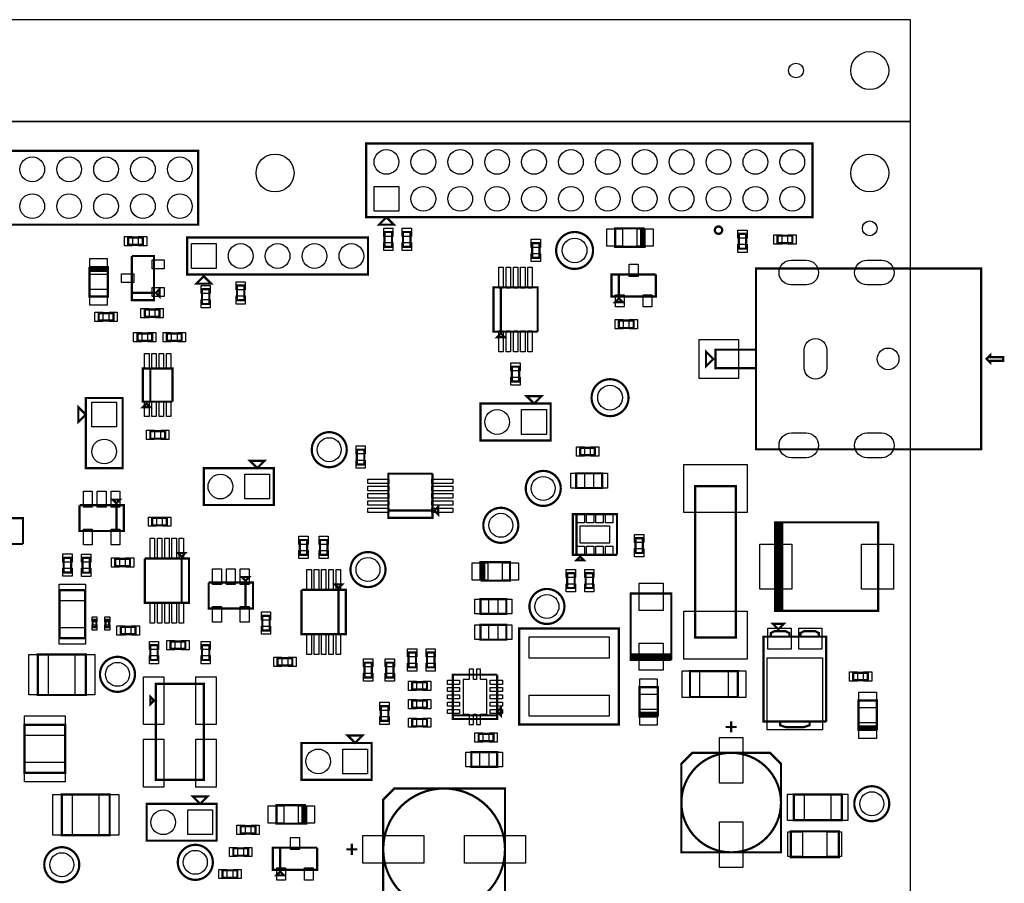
# Model space of a CAD drawing. Extents: x -205 to 7397, y 0 to 5807.
# Tile 10 of 10: x 4586 to 7255, y 3210 to 5551. Entities that reach past the tile are written whole.
import ezdxf

# ---------------------------------------------------------------- set-up
doc = ezdxf.new("R2010")
doc.units = 0
for name, color, linetype in [('BG_OUTLINE', 95, 'CONTINUOUS'), ('PG_ASSEMBLY_TOP', 120, 'CONTINUOUS'), ('PIN_TOP', 140, 'CONTINUOUS')]:
    doc.layers.add(name, color=color, linetype=linetype)

msp = doc.modelspace()

# ---------------------------------------------------------------- linework, layer by layer
at = {"layer": 'BG_OUTLINE'}
msp.add_lwpolyline([(7000, 5275.59), (7000, 5551.18), (0, 5551.18), (0, 5275.59)], close=True, dxfattribs=at)
msp.add_lwpolyline([(7000, 1736.4952), (7000, 5275.59), (0, 5275.59)], dxfattribs=at)
at = {"layer": 'PG_ASSEMBLY_TOP', "const_width": 6}
for points in [[(5524.9989, 5015.5899), (6734.9989, 5015.5899), (6734.9989, 5215.5899), (5524.9989, 5215.5899), (5524.9989, 5015.5899)], [(5070, 4995.59), (5070, 5195.59), (4070, 5195.59), (4070, 4995.59), (5070, 4995.59)], [(5579.9989, 5015.5899), (5559.9989, 4995.5899), (5599.9989, 4995.5899), (5579.9989, 5015.5899)], [(5595, 4935.59), (5595, 4975.59), (5575, 4975.59), (5575, 4935.59), (5595, 4935.59)], [(5625, 4975.59), (5625, 4935.59), (5645, 4935.59), (5645, 4975.59), (5625, 4975.59)], [(6280, 4985.59), (6200, 4985.59), (6200, 4935.59), (6275, 4935.59)], [(6275, 4935.59), (6270, 4935.59), (6270, 4985.59), (6275, 4985.59), (6275, 4935.59), (6280, 4935.59), (6280, 4985.59)], [(6535, 4970.59), (6535, 4930.59), (6555, 4930.59), (6555, 4970.59), (6535, 4970.59)], [(6640, 4945.59), (6680, 4945.59), (6680, 4965.59), (6640, 4965.59), (6640, 4945.59)], [(4880, 4940.59), (4920, 4940.59), (4920, 4960.59), (4880, 4960.59), (4880, 4940.59)], [(5530, 4860.59), (5530, 4960.59), (5040, 4960.59), (5040, 4860.59), (5530, 4860.59)], [(5995, 4905.59), (5995, 4945.59), (5975, 4945.59), (5975, 4905.59), (5995, 4905.59)], [(4890, 4810.59), (4950, 4810.59), (4950, 4910.59), (4890, 4910.59)], [(4890, 4910.59), (4890, 4790.59), (4950, 4790.59), (4950, 4810.59), (4890, 4810.59)], [(4825, 4875.59), (4825, 4870.59), (4775, 4870.59), (4775, 4875.59), (4825, 4875.59), (4825, 4880.59), (4775, 4880.59)], [(4775, 4880.59), (4775, 4800.59), (4825, 4800.59), (4825, 4875.59)], [(5085, 4855.59), (5105, 4835.59), (5065, 4835.59), (5085, 4855.59)], [(6310, 4860.59), (6190, 4860.59), (6190, 4800.59), (6210, 4800.59), (6210, 4860.59)], [(6210, 4860.59), (6210, 4800.59), (6310, 4800.59), (6310, 4860.59)], [(7191.6285, 4386.59), (7191.6285, 4876.59), (6581.6285, 4876.59), (6581.6285, 4656.59), (6471.6285, 4656.59), (6471.6285, 4606.59), (6581.6285, 4606.59), (6581.6285, 4661.59), (6581.6285, 4386.59), (7191.6285, 4386.59)], [(5195, 4790.59), (5195, 4830.59), (5175, 4830.59), (5175, 4790.59), (5195, 4790.59)], [(4955, 4810.59), (4965, 4800.59), (4965, 4820.59), (4955, 4810.59)], [(5100, 4780.59), (5100, 4820.59), (5080, 4820.59), (5080, 4780.59), (5100, 4780.59)], [(5990, 4705.59), (5990, 4825.59), (5870, 4825.59), (5870, 4705.59), (5890, 4705.59), (5890, 4825.59)], [(5890, 4825.59), (5890, 4705.59), (5990, 4705.59)], [(6210, 4795.59), (6200, 4785.59), (6220, 4785.59), (6210, 4795.59)], [(4800, 4735.59), (4840, 4735.59), (4840, 4755.59), (4800, 4755.59), (4800, 4735.59)], [(4965, 4765.59), (4925, 4765.59), (4925, 4745.59), (4965, 4745.59), (4965, 4765.59)], [(6210, 4715.59), (6250, 4715.59), (6250, 4735.59), (6210, 4735.59), (6210, 4715.59)], [(4905, 4680.59), (4945, 4680.59), (4945, 4700.59), (4905, 4700.59), (4905, 4680.59)], [(4985, 4680.59), (5025, 4680.59), (5025, 4700.59), (4985, 4700.59), (4985, 4680.59)], [(5880, 4690.59), (5900, 4690.59), (5890, 4700.59), (5880, 4690.59)], [(6466, 4631.59), (6446, 4611.59), (6446, 4651.59), (6466, 4631.59)], [(7206.6285, 4631.59), (7216.6285, 4621.59), (7216.6285, 4626.59), (7251.6285, 4626.59), (7251.6285, 4636.59), (7216.6285, 4636.59), (7216.6285, 4641.59), (7206.6285, 4631.59)], [(5000, 4515.59), (5000, 4605.59), (4920, 4605.59), (4920, 4515.59), (4940, 4515.59), (4940, 4605.59)], [(4940, 4605.59), (4940, 4515.59), (5000, 4515.59)], [(5920, 4610.59), (5920, 4570.59), (5940, 4570.59), (5940, 4610.59), (5920, 4610.59)], [(4765, 4335.59), (4865, 4335.59), (4865, 4525.59), (4765, 4525.59), (4765, 4335.59)], [(4930, 4510.59), (4920, 4500.59), (4940, 4500.59), (4930, 4510.59)], [(5835, 4510.59), (5835, 4410.59), (6025, 4410.59), (6025, 4510.59), (5835, 4510.59)], [(5980, 4510.59), (5960, 4530.59), (6000, 4530.59), (5980, 4510.59)], [(4765, 4480.59), (4745, 4460.59), (4745, 4500.59), (4765, 4480.59)], [(4940, 4415.59), (4980, 4415.59), (4980, 4435.59), (4940, 4435.59), (4940, 4415.59)], [(5520, 4345.59), (5520, 4385.59), (5500, 4385.59), (5500, 4345.59), (5520, 4345.59)], [(6145, 4390.59), (6105, 4390.59), (6105, 4370.59), (6145, 4370.59), (6145, 4390.59)], [(5230, 4335.59), (5210, 4355.59), (5250, 4355.59), (5230, 4335.59)], [(5085, 4335.59), (5085, 4235.59), (5275, 4235.59), (5275, 4335.59), (5085, 4335.59)], [(5585, 4220.59), (5705, 4220.59), (5705, 4320.59)], [(5705, 4320.59), (5585, 4320.59), (5585, 4200.59), (5705, 4200.59), (5705, 4220.59), (5585, 4220.59)], [(6094.51, 4281.61), (6164.51, 4281.61), (6164.51, 4321.61), (6094.51, 4321.61), (6094.51, 4281.61)], [(6417, 4286.59), (6417, 3876.59), (6527, 3876.59), (6527, 4286.59), (6417, 4286.59)], [(4848.18, 4240.169), (4858.18, 4250.169), (4838.18, 4250.169), (4848.18, 4240.169)], [(4748.18, 4235.169), (4748.18, 4165.169), (4868.18, 4165.169), (4868.18, 4235.169), (4848.18, 4235.169), (4848.18, 4165.169)], [(4848.18, 4165.169), (4848.18, 4235.169), (4748.18, 4235.169)], [(5720, 4210.59), (5720, 4230.59), (5710, 4220.59), (5720, 4210.59)], [(4595.08, 4129.756), (4595.08, 4199.756), (4475.08, 4199.756), (4475.08, 4129.756), (4495.08, 4129.756), (4495.08, 4199.756)], [(4495.08, 4199.756), (4495.08, 4129.756), (4595.08, 4129.756)], [(4985, 4200.59), (4945, 4200.59), (4945, 4180.59), (4985, 4180.59), (4985, 4200.59)], [(6205, 4100.59), (6205, 4210.59), (6085, 4210.59), (6085, 4100.59), (6095, 4100.59), (6095, 4210.59)], [(6095, 4210.59), (6095, 4100.59), (6205, 4100.59)], [(6653, 3948.59), (6653, 4188.59), (6633, 4188.59), (6633, 3948.59), (6648, 3948.59), (6648, 4188.59), (6643, 4188.59), (6643, 3948.59), (6638, 3948.59), (6638, 4188.59), (6633, 4188.59), (6633, 3948.59)], [(6633, 3948.59), (6913, 3948.59), (6913, 4188.59), (6653, 4188.59), (6653, 3948.59)], [(5345, 4140.59), (5345, 4100.59), (5365, 4100.59), (5365, 4140.59), (5345, 4140.59)], [(5420, 4100.59), (5420, 4140.59), (5400, 4140.59), (5400, 4100.59), (5420, 4100.59)], [(6275, 4105.59), (6275, 4145.59), (6255, 4145.59), (6255, 4105.59), (6275, 4105.59)], [(4725.32, 4052.6689), (4725.32, 4092.6689), (4705.32, 4092.6689), (4705.32, 4052.6689), (4725.32, 4052.6689)], [(4776.32, 4052.2913), (4776.32, 4092.2913), (4756.32, 4092.2913), (4756.32, 4052.2913), (4776.32, 4052.2913)], [(4884.8728, 4089.638), (4844.8728, 4089.638), (4844.8728, 4069.638), (4884.8728, 4069.638), (4884.8728, 4089.638)], [(5025, 3970.59), (5025, 4090.59), (4925, 4090.59)], [(4925, 4090.59), (4925, 3970.59), (5045, 3970.59), (5045, 4090.59), (5025, 4090.59), (5025, 3970.59)], [(5035, 4105.59), (5015, 4105.59), (5025, 4095.59), (5035, 4105.59)], [(5840, 4080.59), (5845, 4080.59), (5845, 4030.59), (5840, 4030.59), (5840, 4080.59), (5835, 4080.59), (5835, 4030.59)], [(5835, 4030.59), (5915, 4030.59), (5915, 4080.59), (5840, 4080.59)], [(6105, 4095.59), (6095, 4085.59), (6115, 4085.59), (6105, 4095.59)], [(5198.18, 4030.319), (5208.18, 4040.319), (5188.18, 4040.319), (5198.18, 4030.319)], [(6090, 4010.59), (6090, 4050.59), (6070, 4050.59), (6070, 4010.59), (6090, 4010.59)], [(6120, 4050.59), (6120, 4010.59), (6140, 4010.59), (6140, 4050.59), (6120, 4050.59)], [(4763.68, 3874.731), (4763.68, 4004.731), (4693.68, 4004.731), (4693.68, 3874.731), (4763.68, 3874.731)], [(5098.18, 4025.319), (5098.18, 3955.319), (5218.18, 3955.319), (5218.18, 4025.319), (5198.18, 4025.319), (5198.18, 3955.319)], [(5198.18, 3955.319), (5198.18, 4025.319), (5098.18, 4025.319)], [(5450, 3885.59), (5450, 4005.59), (5350, 4005.59)], [(5350, 4005.59), (5350, 3885.59), (5470, 3885.59), (5470, 4005.59), (5450, 4005.59), (5450, 3885.59)], [(5460, 4020.59), (5440, 4020.59), (5450, 4010.59), (5460, 4020.59)], [(5905, 3980.59), (5835, 3980.59), (5835, 3940.59), (5905, 3940.59), (5905, 3980.59)], [(6242.0865, 3830.59), (6352.0865, 3830.59), (6352.0865, 3995.59), (6242.0865, 3995.59), (6242.0865, 3820.59), (6352.0865, 3820.59), (6352.0865, 3825.59), (6242.0865, 3825.59), (6242.0865, 3835.59), (6242.0865, 3815.59), (6352.0865, 3815.59)], [(4793.68, 3904.4748), (4793.68, 3924.4748), (4783.68, 3924.4748), (4783.68, 3904.4748), (4793.68, 3904.4748)], [(4828.68, 3904.4748), (4828.68, 3924.4748), (4818.68, 3924.4748), (4818.68, 3904.4748), (4828.68, 3904.4748)], [(5263.57, 3895.3972), (5263.57, 3935.3972), (5243.57, 3935.3972), (5243.57, 3895.3972), (5263.57, 3895.3972)], [(4900, 3905.59), (4860, 3905.59), (4860, 3885.59), (4900, 3885.59), (4900, 3905.59)], [(5905, 3910.59), (5835, 3910.59), (5835, 3870.59), (5905, 3870.59), (5905, 3910.59)], [(6210, 3640.59), (6210, 3900.59), (5940, 3900.59), (5940, 3640.59), (6210, 3640.59)], [(6772, 3648.59), (6772, 3878.59), (6752, 3878.59), (6752, 3888.59), (6742, 3893.59), (6712, 3893.59), (6702, 3888.59), (6702, 3878.59), (6672, 3878.59), (6672, 3888.59), (6662, 3893.59), (6632, 3893.59), (6622, 3888.59), (6622, 3878.59), (6752, 3878.59), (6602, 3878.59), (6602, 3648.59), (6727, 3648.59)], [(6642, 3898.59), (6627, 3913.59), (6657, 3913.59), (6642, 3898.59)], [(4940, 3855.59), (4940, 3815.59), (4960, 3815.59), (4960, 3855.59), (4940, 3855.59)], [(5035, 3865.59), (4995, 3865.59), (4995, 3845.59), (5035, 3845.59), (5035, 3865.59)], [(5080, 3855.59), (5080, 3815.59), (5100, 3815.59), (5100, 3855.59), (5080, 3855.59)], [(4765, 3830.59), (4635, 3830.59), (4635, 3720.59), (4765, 3720.59), (4765, 3830.59)], [(5325, 3820.59), (5285, 3820.59), (5285, 3800.59), (5325, 3800.59), (5325, 3820.59)], [(5640, 3835.59), (5640, 3795.59), (5660, 3795.59), (5660, 3835.59), (5640, 3835.59)], [(5710, 3795.59), (5710, 3835.59), (5690, 3835.59), (5690, 3795.59), (5710, 3795.59)], [(6352.0865, 3815.59), (6352.0865, 3830.59), (6242.0865, 3830.59)], [(6352.0865, 3835.59), (6352.0865, 3815.59)], [(6352.0865, 3815.59), (6352.0865, 3835.59)], [(5540.68, 3768.1935), (5540.68, 3808.1935), (5520.68, 3808.1935), (5520.68, 3768.1935), (5540.68, 3768.1935)], [(5579.32, 3808.1935), (5579.32, 3768.1935), (5599.32, 3768.1935), (5599.32, 3808.1935), (5579.32, 3808.1935)], [(5760, 3665.59), (5880, 3665.59), (5880, 3775.59)], [(5880, 3775.59), (5760, 3775.59), (5760, 3655.59), (5880, 3655.59), (5880, 3665.59), (5760, 3665.59)], [(6532.59, 3785), (6402.59, 3785), (6402.59, 3715), (6532.59, 3715), (6532.59, 3785)], [(6885, 3780.59), (6845, 3780.59), (6845, 3760.59), (6885, 3760.59), (6885, 3780.59)], [(4955, 3750.59), (4955, 3490.59), (5085, 3490.59), (5085, 3750.59), (4955, 3750.59)], [(5690, 3755.59), (5650, 3755.59), (5650, 3735.59), (5690, 3735.59), (5690, 3755.59)], [(6315.6765, 3662), (6315.6765, 3742), (6265.6765, 3742), (6265.6765, 3667)], [(4950, 3705.59), (4940, 3715.59), (4940, 3695.59), (4950, 3705.59)], [(5565, 3690.59), (5565, 3650.59), (5585, 3650.59), (5585, 3690.59), (5565, 3690.59)], [(5650, 3685.59), (5690, 3685.59), (5690, 3705.59), (5650, 3705.59), (5650, 3685.59)], [(5880, 3675.59), (5890, 3665.59), (5890, 3685.59), (5880, 3675.59)], [(6909.2913, 3625.59), (6909.2913, 3705.59), (6859.2913, 3705.59), (6859.2913, 3630.59)], [(5690, 3655.59), (5650, 3655.59), (5650, 3635.59), (5690, 3635.59), (5690, 3655.59)], [(6265.6765, 3667), (6265.6765, 3672), (6315.6765, 3672), (6315.6765, 3667), (6265.6765, 3667), (6265.6765, 3662), (6315.6765, 3662)], [(4599, 3639.59), (4599, 3509.59), (4709, 3509.59), (4709, 3639.59), (4599, 3639.59)], [(6529.41, 3634), (6499.41, 3634)], [(6514.41, 3619), (6514.41, 3649)], [(6727, 3648.59), (6647, 3648.59), (6647, 3638.59), (6662, 3633.59), (6712, 3633.59), (6727, 3638.59), (6727, 3648.59), (6772, 3648.59)], [(6859.2913, 3630.59), (6859.2913, 3635.59), (6909.2913, 3635.59), (6909.2913, 3630.59), (6859.2913, 3630.59), (6859.2913, 3625.59), (6909.2913, 3625.59)], [(5495, 3590.59), (5475, 3610.59), (5515, 3610.59), (5495, 3590.59)], [(5830, 3595.59), (5870, 3595.59), (5870, 3615.59), (5830, 3615.59), (5830, 3595.59)], [(5350, 3590.59), (5350, 3490.59), (5540, 3490.59), (5540, 3590.59), (5350, 3590.59)], [(5880, 3565.59), (5810, 3565.59), (5810, 3525.59), (5880, 3525.59), (5880, 3565.59)], [(6379.41, 3534), (6379.41, 3294), (6649.41, 3294), (6649.41, 3534), (6619.41, 3564), (6409.41, 3564), (6379.41, 3534)], [(5601.295, 3137.18), (5901.295, 3137.18), (5901.295, 3467.18), (5601.295, 3467.18), (5571.295, 3437.18), (5571.295, 3167.18), (5601.295, 3137.18)], [(4830, 3450.59), (4700, 3450.59), (4700, 3340.59), (4830, 3340.59), (4830, 3450.59)], [(5075, 3425.59), (5055, 3445.59), (5095, 3445.59), (5075, 3425.59)], [(6814, 3451), (6684, 3451), (6684, 3381), (6814, 3381), (6814, 3451)], [(4930, 3425.59), (4930, 3325.59), (5120, 3325.59), (5120, 3425.59), (4930, 3425.59)], [(5362.1858, 3421.8052), (5282.1858, 3421.8052), (5282.1858, 3371.8052), (5357.1858, 3371.8052)], [(5357.1858, 3371.8052), (5352.1858, 3371.8052), (5352.1858, 3421.8052), (5357.1858, 3421.8052), (5357.1858, 3371.8052), (5362.1858, 3371.8052), (5362.1858, 3421.8052)], [(5225, 3365), (5185, 3365), (5185, 3345), (5225, 3345), (5225, 3365)], [(6806, 3351), (6676, 3351), (6676, 3281), (6806, 3281), (6806, 3351)], [(5392.1858, 3306.8052), (5272.1858, 3306.8052), (5272.1858, 3246.8052), (5292.1858, 3246.8052), (5292.1858, 3306.8052)], [(5292.1858, 3306.8052), (5292.1858, 3246.8052), (5392.1858, 3246.8052), (5392.1858, 3306.8052)], [(5486.295, 3317.18), (5486.295, 3287.18)], [(5165, 3285), (5205, 3285), (5205, 3305), (5165, 3305), (5165, 3285)], [(5501.295, 3302.18), (5471.295, 3302.18)], [(5135.8681, 3225.2558), (5175.8681, 3225.2558), (5175.8681, 3245.2558), (5135.8681, 3245.2558), (5135.8681, 3225.2558)], [(5292.1858, 3241.8052), (5282.1858, 3231.8052), (5302.1858, 3231.8052), (5292.1858, 3241.8052)]]:
    msp.add_lwpolyline(points, dxfattribs=at)
for points in [[(6490, 4980.59, 1), (6470, 4980.59, 1), (6490, 4980.59)], [(6140, 4925.59, 1), (6040, 4925.59, 1), (6140, 4925.59)], [(6236, 4526.59, 1), (6136, 4526.59, 1), (6236, 4526.59)], [(5472.4342, 4385.59, 1), (5377.5658, 4385.59, 1), (5472.4342, 4385.59)], [(6052.4342, 4280.59, 1), (5957.5658, 4280.59, 1), (6052.4342, 4280.59)], [(5937.4342, 4180.59, 1), (5842.5658, 4180.59, 1), (5937.4342, 4180.59)], [(5577.4342, 4060.59, 1), (5482.5658, 4060.59, 1), (5577.4342, 4060.59)], [(6062.4342, 3960.59, 1), (5967.5658, 3960.59, 1), (6062.4342, 3960.59)], [(4898.4342, 3776.59, 1), (4803.5658, 3776.59, 1), (4898.4342, 3776.59)], [(6649.41, 3429, 1), (6379.41, 3429, 1), (6649.41, 3429)], [(5901.295, 3302.18, 1), (5571.295, 3302.18, 1), (5901.295, 3302.18)], [(6942.8684, 3425.8332, 1), (6848, 3425.8332, 1), (6942.8684, 3425.8332)], [(4747.4342, 3260.59, 1), (4652.5658, 3260.59, 1), (4747.4342, 3260.59)], [(5109.4342, 3267, 1), (5014.5658, 3267, 1), (5109.4342, 3267)]]:
    msp.add_lwpolyline(points, format="xyb", dxfattribs=at)
at = {"layer": 'PIN_TOP'}
for points in [[(5546.5, 5032.09), (5546.5, 5099.09), (5613.5, 5099.09), (5613.5, 5032.09)], [(5597.5, 4963.8813), (5572.5, 4963.8813), (5572.5, 4985.8813), (5597.5, 4985.8813)], [(5622.5, 4985.8813), (5647.5, 4985.8813), (5647.5, 4963.8813), (5622.5, 4963.8813)], [(6177.1615, 4984.09), (6220.1615, 4984.09), (6220.1615, 4937.09), (6177.1615, 4937.09)], [(6259.8385, 4984.09), (6302.8385, 4984.09), (6302.8385, 4937.09), (6259.8385, 4937.09)], [(6532.5, 4980.8813), (6557.5, 4980.8813), (6557.5, 4958.8813), (6532.5, 4958.8813)], [(6629.7087, 4943.09), (6629.7087, 4968.09), (6651.7087, 4968.09), (6651.7087, 4943.09)], [(6668.2913, 4943.09), (6668.2913, 4968.09), (6690.2913, 4968.09), (6690.2913, 4943.09)], [(4869.7087, 4938.09), (4869.7087, 4963.09), (4891.7087, 4963.09), (4891.7087, 4938.09)], [(4908.2913, 4938.09), (4908.2913, 4963.09), (4930.2913, 4963.09), (4930.2913, 4938.09)], [(5118.5, 4944.09), (5118.5, 4877.09), (5051.5, 4877.09), (5051.5, 4944.09)], [(5597.5, 4925.2987), (5572.5, 4925.2987), (5572.5, 4947.2987), (5597.5, 4947.2987)], [(5622.5, 4947.2987), (5647.5, 4947.2987), (5647.5, 4925.2987), (5622.5, 4925.2987)], [(5997.5, 4933.8813), (5972.5, 4933.8813), (5972.5, 4955.8813), (5997.5, 4955.8813)], [(6532.5, 4942.2987), (6557.5, 4942.2987), (6557.5, 4920.2987), (6532.5, 4920.2987)], [(5997.5, 4895.2987), (5972.5, 4895.2987), (5972.5, 4917.2987), (5997.5, 4917.2987)], [(4776.5, 4860.4285), (4776.5, 4903.4285), (4823.5, 4903.4285), (4823.5, 4860.4285)], [(4977.8385, 4899.9915), (4977.8385, 4875.9915), (4944.8385, 4875.9915), (4944.8385, 4899.9915)], [(6262, 4855.4285), (6238, 4855.4285), (6238, 4888.4285), (6262, 4888.4285)], [(4895.1615, 4862.59), (4895.1615, 4838.59), (4862.1615, 4838.59), (4862.1615, 4862.59)], [(5896.63, 4823.704), (5884.63, 4823.704), (5884.63, 4880.704), (5896.63, 4880.704)], [(5916.315, 4823.704), (5904.315, 4823.704), (5904.315, 4880.704), (5916.315, 4880.704)], [(5936, 4823.704), (5924, 4823.704), (5924, 4880.704), (5936, 4880.704)], [(5955.685, 4823.704), (5943.685, 4823.704), (5943.685, 4880.704), (5955.685, 4880.704)], [(5975.37, 4823.704), (5963.37, 4823.704), (5963.37, 4880.704), (5975.37, 4880.704)], [(5102.5, 4808.8813), (5077.5, 4808.8813), (5077.5, 4830.8813), (5102.5, 4830.8813)], [(5197.5, 4818.8813), (5172.5, 4818.8813), (5172.5, 4840.8813), (5197.5, 4840.8813)], [(4776.5, 4777.7515), (4776.5, 4820.7515), (4823.5, 4820.7515), (4823.5, 4777.7515)], [(4977.8385, 4825.1885), (4977.8385, 4801.1885), (4944.8385, 4801.1885), (4944.8385, 4825.1885)], [(6224.5985, 4772.7515), (6200.5985, 4772.7515), (6200.5985, 4805.7515), (6224.5985, 4805.7515)], [(6299.4015, 4772.7515), (6275.4015, 4772.7515), (6275.4015, 4805.7515), (6299.4015, 4805.7515)], [(5102.5, 4770.2987), (5077.5, 4770.2987), (5077.5, 4792.2987), (5102.5, 4792.2987)], [(5197.5, 4780.2987), (5172.5, 4780.2987), (5172.5, 4802.2987), (5197.5, 4802.2987)], [(4789.7087, 4733.09), (4789.7087, 4758.09), (4811.7087, 4758.09), (4811.7087, 4733.09)], [(4828.2913, 4733.09), (4828.2913, 4758.09), (4850.2913, 4758.09), (4850.2913, 4733.09)], [(4936.7087, 4768.09), (4936.7087, 4743.09), (4914.7087, 4743.09), (4914.7087, 4768.09)], [(4975.2913, 4768.09), (4975.2913, 4743.09), (4953.2913, 4743.09), (4953.2913, 4768.09)], [(6199.7087, 4713.09), (6199.7087, 4738.09), (6221.7087, 4738.09), (6221.7087, 4713.09)], [(6238.2913, 4713.09), (6238.2913, 4738.09), (6260.2913, 4738.09), (6260.2913, 4713.09)], [(4894.7087, 4678.09), (4894.7087, 4703.09), (4916.7087, 4703.09), (4916.7087, 4678.09)], [(4933.2913, 4678.09), (4933.2913, 4703.09), (4955.2913, 4703.09), (4955.2913, 4678.09)], [(4974.7087, 4678.09), (4974.7087, 4703.09), (4996.7087, 4703.09), (4996.7087, 4678.09)], [(5013.2913, 4678.09), (5013.2913, 4703.09), (5035.2913, 4703.09), (5035.2913, 4678.09)], [(5896.63, 4650.476), (5884.63, 4650.476), (5884.63, 4707.476), (5896.63, 4707.476)], [(5916.315, 4650.476), (5904.315, 4650.476), (5904.315, 4707.476), (5916.315, 4707.476)], [(5936, 4650.476), (5924, 4650.476), (5924, 4707.476), (5936, 4707.476)], [(5955.685, 4650.476), (5943.685, 4650.476), (5943.685, 4707.476), (5955.685, 4707.476)], [(5975.37, 4650.476), (5963.37, 4650.476), (5963.37, 4707.476), (5975.37, 4707.476)], [(6534, 4578.59), (6428, 4578.59), (6428, 4684.59), (6534, 4684.59)], [(4936.4725, 4605.0505), (4924.4725, 4605.0505), (4924.4725, 4646.0505), (4936.4725, 4646.0505)], [(4956.1575, 4605.0505), (4944.1575, 4605.0505), (4944.1575, 4646.0505), (4956.1575, 4646.0505)], [(4975.8425, 4605.0505), (4963.8425, 4605.0505), (4963.8425, 4646.0505), (4975.8425, 4646.0505)], [(4995.5275, 4605.0505), (4983.5275, 4605.0505), (4983.5275, 4646.0505), (4995.5275, 4646.0505)], [(5917.5, 4620.8813), (5942.5, 4620.8813), (5942.5, 4598.8813), (5917.5, 4598.8813)], [(5917.5, 4582.2987), (5942.5, 4582.2987), (5942.5, 4560.2987), (5917.5, 4560.2987)], [(4848.5, 4447.09), (4781.5, 4447.09), (4781.5, 4514.09), (4848.5, 4514.09)], [(4936.4725, 4475.1295), (4924.4725, 4475.1295), (4924.4725, 4516.1295), (4936.4725, 4516.1295)], [(4956.1575, 4475.1295), (4944.1575, 4475.1295), (4944.1575, 4516.1295), (4956.1575, 4516.1295)], [(4975.8425, 4475.1295), (4963.8425, 4475.1295), (4963.8425, 4516.1295), (4975.8425, 4516.1295)], [(4995.5275, 4475.1295), (4983.5275, 4475.1295), (4983.5275, 4516.1295), (4995.5275, 4516.1295)], [(5946.5, 4427.09), (5946.5, 4494.09), (6013.5, 4494.09), (6013.5, 4427.09)], [(4929.7087, 4413.09), (4929.7087, 4438.09), (4951.7087, 4438.09), (4951.7087, 4413.09)], [(4968.2913, 4413.09), (4968.2913, 4438.09), (4990.2913, 4438.09), (4990.2913, 4413.09)], [(5522.5, 4373.8813), (5497.5, 4373.8813), (5497.5, 4395.8813), (5522.5, 4395.8813)], [(6116.7087, 4393.09), (6116.7087, 4368.09), (6094.7087, 4368.09), (6094.7087, 4393.09)], [(6155.2913, 4393.09), (6155.2913, 4368.09), (6133.2913, 4368.09), (6133.2913, 4393.09)], [(5522.5, 4335.2987), (5497.5, 4335.2987), (5497.5, 4357.2987), (5522.5, 4357.2987)], [(6386, 4345.2116), (6558, 4345.2116), (6558, 4215.2116), (6386, 4215.2116)], [(5196.5, 4252.09), (5196.5, 4319.09), (5263.5, 4319.09), (5263.5, 4252.09)], [(5586.886, 4305.96), (5586.886, 4293.96), (5529.886, 4293.96), (5529.886, 4305.96)], [(5760.114, 4305.96), (5760.114, 4293.96), (5703.114, 4293.96), (5703.114, 4305.96)], [(6079.514, 4281.61), (6079.514, 4321.61), (6116.514, 4321.61), (6116.514, 4281.61)], [(6142.506, 4281.61), (6142.506, 4321.61), (6179.506, 4321.61), (6179.506, 4281.61)], [(4758.7785, 4272.85), (4782.7785, 4272.85), (4782.7785, 4229.85), (4758.7785, 4229.85)], [(4796.18, 4272.85), (4820.18, 4272.85), (4820.18, 4229.85), (4796.18, 4229.85)], [(4833.5815, 4272.85), (4857.5815, 4272.85), (4857.5815, 4229.85), (4833.5815, 4229.85)], [(5586.886, 4286.275), (5586.886, 4274.275), (5529.886, 4274.275), (5529.886, 4286.275)], [(5760.114, 4286.275), (5760.114, 4274.275), (5703.114, 4274.275), (5703.114, 4286.275)], [(5586.886, 4266.59), (5586.886, 4254.59), (5529.886, 4254.59), (5529.886, 4266.59)], [(5586.886, 4246.905), (5586.886, 4234.905), (5529.886, 4234.905), (5529.886, 4246.905)], [(5760.114, 4266.59), (5760.114, 4254.59), (5703.114, 4254.59), (5703.114, 4266.59)], [(5760.114, 4246.905), (5760.114, 4234.905), (5703.114, 4234.905), (5703.114, 4246.905)], [(5586.886, 4227.22), (5586.886, 4215.22), (5529.886, 4215.22), (5529.886, 4227.22)], [(5760.114, 4227.22), (5760.114, 4215.22), (5703.114, 4215.22), (5703.114, 4227.22)], [(4956.7087, 4203.09), (4956.7087, 4178.09), (4934.7087, 4178.09), (4934.7087, 4203.09)], [(4995.2913, 4203.09), (4995.2913, 4178.09), (4973.2913, 4178.09), (4973.2913, 4203.09)], [(6116.6143, 4186.897), (6096.6143, 4186.897), (6096.6143, 4210.897), (6116.6143, 4210.897)], [(6142.2048, 4186.897), (6122.2048, 4186.897), (6122.2048, 4210.897), (6142.2048, 4210.897)], [(6167.7953, 4186.897), (6147.7953, 4186.897), (6147.7953, 4210.897), (6167.7953, 4210.897)], [(6193.3858, 4186.897), (6173.3858, 4186.897), (6173.3858, 4210.897), (6193.3858, 4210.897)], [(4758.7785, 4170.488), (4782.7785, 4170.488), (4782.7785, 4127.488), (4758.7785, 4127.488)], [(4833.5815, 4170.488), (4857.5815, 4170.488), (4857.5815, 4127.488), (4833.5815, 4127.488)], [(6184.5, 4132.09), (6105.5, 4132.09), (6105.5, 4179.09), (6184.5, 4179.09)], [(4939.63, 4145.704), (4951.63, 4145.704), (4951.63, 4088.704), (4939.63, 4088.704)], [(4959.315, 4145.704), (4971.315, 4145.704), (4971.315, 4088.704), (4959.315, 4088.704)], [(4979, 4145.704), (4991, 4145.704), (4991, 4088.704), (4979, 4088.704)], [(4998.685, 4145.704), (5010.685, 4145.704), (5010.685, 4088.704), (4998.685, 4088.704)], [(5018.37, 4145.704), (5030.37, 4145.704), (5030.37, 4088.704), (5018.37, 4088.704)], [(5342.5, 4150.8813), (5367.5, 4150.8813), (5367.5, 4128.8813), (5342.5, 4128.8813)], [(5422.5, 4128.8813), (5397.5, 4128.8813), (5397.5, 4150.8813), (5422.5, 4150.8813)], [(6277.5, 4133.8813), (6252.5, 4133.8813), (6252.5, 4155.8813), (6277.5, 4155.8813)], [(5342.5, 4112.2987), (5367.5, 4112.2987), (5367.5, 4090.2987), (5342.5, 4090.2987)], [(5422.5, 4090.2987), (5397.5, 4090.2987), (5397.5, 4112.2987), (5422.5, 4112.2987)], [(6116.6142, 4100.283), (6096.6142, 4100.283), (6096.6142, 4124.283), (6116.6142, 4124.283)], [(6142.2047, 4100.283), (6122.2047, 4100.283), (6122.2047, 4124.283), (6142.2047, 4124.283)], [(6167.7952, 4100.283), (6147.7952, 4100.283), (6147.7952, 4124.283), (6167.7952, 4124.283)], [(6193.3857, 4100.283), (6173.3857, 4100.283), (6173.3857, 4124.283), (6193.3857, 4124.283)], [(6277.5, 4095.2987), (6252.5, 4095.2987), (6252.5, 4117.2987), (6277.5, 4117.2987)], [(6591.705, 4007.59), (6591.705, 4129.59), (6678.705, 4129.59), (6678.705, 4007.59)], [(6867.295, 4007.59), (6867.295, 4129.59), (6954.295, 4129.59), (6954.295, 4007.59)], [(4727.82, 4080.9602), (4702.82, 4080.9602), (4702.82, 4102.9602), (4727.82, 4102.9602)], [(4778.82, 4080.5826), (4753.82, 4080.5826), (4753.82, 4102.5826), (4778.82, 4102.5826)], [(4856.5815, 4092.138), (4856.5815, 4067.138), (4834.5815, 4067.138), (4834.5815, 4092.138)], [(4895.1641, 4092.138), (4895.1641, 4067.138), (4873.1641, 4067.138), (4873.1641, 4092.138)], [(4727.82, 4042.3776), (4702.82, 4042.3776), (4702.82, 4064.3776), (4727.82, 4064.3776)], [(4778.82, 4042), (4753.82, 4042), (4753.82, 4064), (4778.82, 4064)], [(5108.7785, 4063), (5132.7785, 4063), (5132.7785, 4020), (5108.7785, 4020)], [(5146.18, 4063), (5170.18, 4063), (5170.18, 4020), (5146.18, 4020)], [(5183.5815, 4063), (5207.5815, 4063), (5207.5815, 4020), (5183.5815, 4020)], [(5364.63, 4060.704), (5376.63, 4060.704), (5376.63, 4003.704), (5364.63, 4003.704)], [(5384.315, 4060.704), (5396.315, 4060.704), (5396.315, 4003.704), (5384.315, 4003.704)], [(5404, 4060.704), (5416, 4060.704), (5416, 4003.704), (5404, 4003.704)], [(5423.685, 4060.704), (5435.685, 4060.704), (5435.685, 4003.704), (5423.685, 4003.704)], [(5443.37, 4060.704), (5455.37, 4060.704), (5455.37, 4003.704), (5443.37, 4003.704)], [(5855.1615, 4032.09), (5812.1615, 4032.09), (5812.1615, 4079.09), (5855.1615, 4079.09)], [(5937.8385, 4032.09), (5894.8385, 4032.09), (5894.8385, 4079.09), (5937.8385, 4079.09)], [(6092.5, 4038.8813), (6067.5, 4038.8813), (6067.5, 4060.8813), (6092.5, 4060.8813)], [(6117.5, 4060.8813), (6142.5, 4060.8813), (6142.5, 4038.8813), (6117.5, 4038.8813)], [(4764.18, 3976.286), (4693.18, 3976.286), (4693.18, 4021.286), (4764.18, 4021.286)], [(6092.5, 4000.2987), (6067.5, 4000.2987), (6067.5, 4022.2987), (6092.5, 4022.2987)], [(6117.5, 4022.2987), (6142.5, 4022.2987), (6142.5, 4000.2987), (6117.5, 4000.2987)], [(6329.5865, 3949.6922), (6264.5865, 3949.6922), (6264.5865, 4023.6922), (6329.5865, 4023.6922)], [(5857.004, 3980.59), (5857.004, 3940.59), (5820.004, 3940.59), (5820.004, 3980.59)], [(5919.996, 3980.59), (5919.996, 3940.59), (5882.996, 3940.59), (5882.996, 3980.59)], [(4939.63, 3972.476), (4951.63, 3972.476), (4951.63, 3915.476), (4939.63, 3915.476)], [(4959.315, 3972.476), (4971.315, 3972.476), (4971.315, 3915.476), (4959.315, 3915.476)], [(4979, 3972.476), (4991, 3972.476), (4991, 3915.476), (4979, 3915.476)], [(4998.685, 3972.476), (5010.685, 3972.476), (5010.685, 3915.476), (4998.685, 3915.476)], [(5018.37, 3972.476), (5030.37, 3972.476), (5030.37, 3915.476), (5018.37, 3915.476)], [(5108.7785, 3960.638), (5132.7785, 3960.638), (5132.7785, 3917.638), (5108.7785, 3917.638)], [(5183.5815, 3960.638), (5207.5815, 3960.638), (5207.5815, 3917.638), (5183.5815, 3917.638)], [(4795.18, 3918.4984), (4782.18, 3918.4984), (4782.18, 3932.4984), (4795.18, 3932.4984)], [(4830.18, 3918.4984), (4817.18, 3918.4984), (4817.18, 3932.4984), (4830.18, 3932.4984)], [(5266.07, 3923.6885), (5241.07, 3923.6885), (5241.07, 3945.6885), (5266.07, 3945.6885)], [(6386, 3947.9684), (6558, 3947.9684), (6558, 3817.9684), (6386, 3817.9684)], [(4764.18, 3858.176), (4693.18, 3858.176), (4693.18, 3903.176), (4764.18, 3903.176)], [(4795.18, 3896.4512), (4782.18, 3896.4512), (4782.18, 3910.4512), (4795.18, 3910.4512)], [(4830.18, 3896.4512), (4817.18, 3896.4512), (4817.18, 3910.4512), (4830.18, 3910.4512)], [(4871.7087, 3908.09), (4871.7087, 3883.09), (4849.7087, 3883.09), (4849.7087, 3908.09)], [(4910.2913, 3908.09), (4910.2913, 3883.09), (4888.2913, 3883.09), (4888.2913, 3908.09)], [(5266.07, 3885.1059), (5241.07, 3885.1059), (5241.07, 3907.1059), (5266.07, 3907.1059)], [(5857.004, 3910.59), (5857.004, 3870.59), (5820.004, 3870.59), (5820.004, 3910.59)], [(5919.996, 3910.59), (5919.996, 3870.59), (5882.996, 3870.59), (5882.996, 3910.59)], [(6613.571, 3844.5386), (6613.571, 3901.5386), (6676.571, 3901.5386), (6676.571, 3844.5386)], [(6697.4291, 3844.5386), (6697.4291, 3901.5386), (6760.4291, 3901.5386), (6760.4291, 3844.5386)], [(5364.63, 3887.476), (5376.63, 3887.476), (5376.63, 3830.476), (5364.63, 3830.476)], [(5384.315, 3887.476), (5396.315, 3887.476), (5396.315, 3830.476), (5384.315, 3830.476)], [(5404, 3887.476), (5416, 3887.476), (5416, 3830.476), (5404, 3830.476)], [(5423.685, 3887.476), (5435.685, 3887.476), (5435.685, 3830.476), (5423.685, 3830.476)], [(5443.37, 3887.476), (5455.37, 3887.476), (5455.37, 3830.476), (5443.37, 3830.476)], [(6183.5, 3820.83), (5966.5, 3820.83), (5966.5, 3877.83), (6183.5, 3877.83)], [(4937.5, 3865.8813), (4962.5, 3865.8813), (4962.5, 3843.8813), (4937.5, 3843.8813)], [(5006.7087, 3868.09), (5006.7087, 3843.09), (4984.7087, 3843.09), (4984.7087, 3868.09)], [(5045.2913, 3868.09), (5045.2913, 3843.09), (5023.2913, 3843.09), (5023.2913, 3868.09)], [(5077.5, 3865.8813), (5102.5, 3865.8813), (5102.5, 3843.8813), (5077.5, 3843.8813)], [(5637.5, 3845.8813), (5662.5, 3845.8813), (5662.5, 3823.8813), (5637.5, 3823.8813)], [(5712.5, 3823.8813), (5687.5, 3823.8813), (5687.5, 3845.8813), (5712.5, 3845.8813)], [(6329.5865, 3787.4878), (6264.5865, 3787.4878), (6264.5865, 3861.4878), (6329.5865, 3861.4878)], [(4663.508, 3830.59), (4663.508, 3720.59), (4610.508, 3720.59), (4610.508, 3830.59)], [(4789.492, 3830.59), (4789.492, 3720.59), (4736.492, 3720.59), (4736.492, 3830.59)], [(4937.5, 3827.2987), (4962.5, 3827.2987), (4962.5, 3805.2987), (4937.5, 3805.2987)], [(5077.5, 3827.2987), (5102.5, 3827.2987), (5102.5, 3805.2987), (5077.5, 3805.2987)], [(5296.7087, 3823.09), (5296.7087, 3798.09), (5274.7087, 3798.09), (5274.7087, 3823.09)], [(5335.2913, 3823.09), (5335.2913, 3798.09), (5313.2913, 3798.09), (5313.2913, 3823.09)], [(5543.18, 3796.4848), (5518.18, 3796.4848), (5518.18, 3818.4848), (5543.18, 3818.4848)], [(5576.82, 3818.4848), (5601.82, 3818.4848), (5601.82, 3796.4848), (5576.82, 3796.4848)], [(6612, 3625.9326), (6612, 3820.9326), (6762, 3820.9326), (6762, 3625.9326)], [(5637.5, 3807.2987), (5662.5, 3807.2987), (5662.5, 3785.2987), (5637.5, 3785.2987)], [(5712.5, 3785.2987), (5687.5, 3785.2987), (5687.5, 3807.2987), (5712.5, 3807.2987)], [(5852.4803, 3762.834), (5835.3543, 3762.834), (5835.3543, 3790.393), (5824.3307, 3790.393), (5824.3307, 3762.834), (5815.6693, 3762.834), (5815.6693, 3790.393), (5804.6457, 3790.393), (5804.6457, 3762.834), (5787.5197, 3762.834), (5787.5197, 3668.346), (5804.6457, 3668.346), (5804.6457, 3640.787), (5815.6693, 3640.787), (5815.6693, 3668.346), (5824.3307, 3668.346), (5824.3307, 3640.787), (5835.3543, 3640.787), (5835.3543, 3668.346), (5852.4803, 3668.346)], [(4921.634, 3770.2355), (4976.634, 3770.2355), (4976.634, 3640.2355), (4921.634, 3640.2355)], [(5063.366, 3770.2355), (5118.366, 3770.2355), (5118.366, 3640.2355), (5063.366, 3640.2355)], [(5543.18, 3757.9022), (5518.18, 3757.9022), (5518.18, 3779.9022), (5543.18, 3779.9022)], [(5576.82, 3779.9022), (5601.82, 3779.9022), (5601.82, 3757.9022), (5576.82, 3757.9022)], [(6314.1765, 3764.8385), (6314.1765, 3721.8385), (6267.1765, 3721.8385), (6267.1765, 3764.8385)], [(6428.098, 3786.5), (6428.098, 3713.5), (6381.098, 3713.5), (6381.098, 3786.5)], [(6554.082, 3786.5), (6554.082, 3713.5), (6507.082, 3713.5), (6507.082, 3786.5)], [(6856.7087, 3783.09), (6856.7087, 3758.09), (6834.7087, 3758.09), (6834.7087, 3783.09)], [(6895.2913, 3783.09), (6895.2913, 3758.09), (6873.2913, 3758.09), (6873.2913, 3783.09)], [(5661.7087, 3758.09), (5661.7087, 3733.09), (5639.7087, 3733.09), (5639.7087, 3758.09)], [(5700.2913, 3758.09), (5700.2913, 3733.09), (5678.2913, 3733.09), (5678.2913, 3758.09)], [(5778.4292, 3760.46), (5778.4292, 3749.46), (5745.4292, 3749.46), (5745.4292, 3760.46)], [(5778.4292, 3740.775), (5778.4292, 3729.775), (5745.4292, 3729.775), (5745.4292, 3740.775)], [(5894.5708, 3760.46), (5894.5708, 3749.46), (5861.5708, 3749.46), (5861.5708, 3760.46)], [(5894.5708, 3740.775), (5894.5708, 3729.775), (5861.5708, 3729.775), (5861.5708, 3740.775)], [(5778.4292, 3721.09), (5778.4292, 3710.09), (5745.4292, 3710.09), (5745.4292, 3721.09)], [(5894.5708, 3721.09), (5894.5708, 3710.09), (5861.5708, 3710.09), (5861.5708, 3721.09)], [(6183.5, 3663.35), (5966.5, 3663.35), (5966.5, 3720.35), (6183.5, 3720.35)], [(6907.7913, 3728.4285), (6907.7913, 3685.4285), (6860.7913, 3685.4285), (6860.7913, 3728.4285)], [(5562.5, 3700.8813), (5587.5, 3700.8813), (5587.5, 3678.8813), (5562.5, 3678.8813)], [(5639.7087, 3683.09), (5639.7087, 3708.09), (5661.7087, 3708.09), (5661.7087, 3683.09)], [(5678.2913, 3683.09), (5678.2913, 3708.09), (5700.2913, 3708.09), (5700.2913, 3683.09)], [(5778.4292, 3701.405), (5778.4292, 3690.405), (5745.4292, 3690.405), (5745.4292, 3701.405)], [(5894.5708, 3701.405), (5894.5708, 3690.405), (5861.5708, 3690.405), (5861.5708, 3701.405)], [(4599, 3664.082), (4709, 3664.082), (4709, 3611.082), (4599, 3611.082)], [(5562.5, 3662.2987), (5587.5, 3662.2987), (5587.5, 3640.2987), (5562.5, 3640.2987)], [(5661.7087, 3658.09), (5661.7087, 3633.09), (5639.7087, 3633.09), (5639.7087, 3658.09)], [(5700.2913, 3658.09), (5700.2913, 3633.09), (5678.2913, 3633.09), (5678.2913, 3658.09)], [(5778.4292, 3681.72), (5778.4292, 3670.72), (5745.4292, 3670.72), (5745.4292, 3681.72)], [(5894.5708, 3681.72), (5894.5708, 3670.72), (5861.5708, 3670.72), (5861.5708, 3681.72)], [(6314.1765, 3682.1615), (6314.1765, 3639.1615), (6267.1765, 3639.1615), (6267.1765, 3682.1615)], [(6907.7913, 3645.7515), (6907.7913, 3602.7515), (6860.7913, 3602.7515), (6860.7913, 3645.7515)], [(5819.7087, 3593.09), (5819.7087, 3618.09), (5841.7087, 3618.09), (5841.7087, 3593.09)], [(5858.2913, 3593.09), (5858.2913, 3618.09), (5880.2913, 3618.09), (5880.2913, 3593.09)], [(6482.91, 3605.173), (6545.91, 3605.173), (6545.91, 3481.173), (6482.91, 3481.173)], [(4921.634, 3600.9445), (4976.634, 3600.9445), (4976.634, 3470.9445), (4921.634, 3470.9445)], [(5063.366, 3600.9445), (5118.366, 3600.9445), (5118.366, 3470.9445), (5063.366, 3470.9445)], [(5461.5, 3507.09), (5461.5, 3574.09), (5528.5, 3574.09), (5528.5, 3507.09)], [(5832.004, 3565.59), (5832.004, 3525.59), (5795.004, 3525.59), (5795.004, 3565.59)], [(5894.996, 3565.59), (5894.996, 3525.59), (5857.996, 3525.59), (5857.996, 3565.59)], [(4599, 3538.098), (4709, 3538.098), (4709, 3485.098), (4599, 3485.098)], [(4728.508, 3450.59), (4728.508, 3340.59), (4675.508, 3340.59), (4675.508, 3450.59)], [(4854.492, 3450.59), (4854.492, 3340.59), (4801.492, 3340.59), (4801.492, 3450.59)], [(6712.445, 3451.5), (6712.445, 3380.5), (6667.445, 3380.5), (6667.445, 3451.5)], [(6830.555, 3451.5), (6830.555, 3380.5), (6785.555, 3380.5), (6785.555, 3451.5)], [(5259.3473, 3420.3052), (5302.3473, 3420.3052), (5302.3473, 3373.3052), (5259.3473, 3373.3052)], [(5342.0243, 3420.3052), (5385.0243, 3420.3052), (5385.0243, 3373.3052), (5342.0243, 3373.3052)], [(5041.5, 3342.09), (5041.5, 3409.09), (5108.5, 3409.09), (5108.5, 3342.09)], [(5196.7087, 3367.5), (5196.7087, 3342.5), (5174.7087, 3342.5), (5174.7087, 3367.5)], [(5235.2913, 3367.5), (5235.2913, 3342.5), (5213.2913, 3342.5), (5213.2913, 3367.5)], [(6482.91, 3376.827), (6545.91, 3376.827), (6545.91, 3252.827), (6482.91, 3252.827)], [(5516, 3264.68), (5516, 3339.68), (5681, 3339.68), (5681, 3264.68)], [(5791.59, 3264.68), (5791.59, 3339.68), (5956.59, 3339.68), (5956.59, 3264.68)], [(6707.3505, 3349.5), (6707.3505, 3282.5), (6668.3505, 3282.5), (6668.3505, 3349.5)], [(6813.6495, 3349.5), (6813.6495, 3282.5), (6774.6495, 3282.5), (6774.6495, 3349.5)], [(5344.1858, 3301.6437), (5320.1858, 3301.6437), (5320.1858, 3334.6437), (5344.1858, 3334.6437)], [(5154.7087, 3282.5), (5154.7087, 3307.5), (5176.7087, 3307.5), (5176.7087, 3282.5)], [(5193.2913, 3282.5), (5193.2913, 3307.5), (5215.2913, 3307.5), (5215.2913, 3282.5)], [(5125.5768, 3222.7558), (5125.5768, 3247.7558), (5147.5768, 3247.7558), (5147.5768, 3222.7558)], [(5164.1594, 3222.7558), (5164.1594, 3247.7558), (5186.1594, 3247.7558), (5186.1594, 3222.7558)], [(5306.7843, 3218.9667), (5282.7843, 3218.9667), (5282.7843, 3251.9667), (5306.7843, 3251.9667)], [(5381.5873, 3218.9667), (5357.5873, 3218.9667), (5357.5873, 3251.9667), (5381.5873, 3251.9667)]]:
    msp.add_lwpolyline(points, close=True, dxfattribs=at)
for points in [[(6677.535, 4899.3415), (6717.535, 4899.3415, -1), (6717.535, 4832.3415), (6677.535, 4832.3415, -1)], [(6882.259, 4899.3415), (6922.259, 4899.3415, -1), (6922.259, 4832.3415), (6882.259, 4832.3415, -1)], [(6712.3105, 4607.09), (6712.3105, 4656.09, -1), (6773.3105, 4656.09), (6773.3105, 4607.09, -1)], [(6677.535, 4430.8385), (6717.535, 4430.8385, -1), (6717.535, 4363.8385), (6677.535, 4363.8385, -1)], [(6882.259, 4430.8385), (6922.259, 4430.8385, -1), (6922.259, 4363.8385), (6882.259, 4363.8385, -1)]]:
    msp.add_lwpolyline(points, format="xyb", close=True, dxfattribs=at)
for centre, radius in [((6890, 5413.385), 51.5), ((6690, 5413.385), 20), ((4620, 5145.59), 33.5), ((4720, 5145.59), 33.5), ((4820, 5145.59), 33.5), ((4920, 5145.59), 33.5), ((5020, 5145.59), 33.5), ((5278, 5135.59), 51.5), ((5580, 5165.5898), 33.5), ((5679.9998, 5165.5898), 33.5), ((5779.9996, 5165.5898), 33.5), ((5879.9994, 5165.5898), 33.5), ((5979.9992, 5165.5898), 33.5), ((6079.999, 5165.5898), 33.5), ((6179.9988, 5165.5898), 33.5), ((6279.9986, 5165.5898), 33.5), ((6379.9984, 5165.5898), 33.5), ((6479.9982, 5165.5898), 33.5), ((6579.998, 5165.5898), 33.5), ((6679.9978, 5165.5898), 33.5), ((6890, 5135.59), 51.5), ((5679.9998, 5065.59), 33.5), ((5779.9996, 5065.59), 33.5), ((5879.9994, 5065.59), 33.5), ((5979.9992, 5065.59), 33.5), ((6079.999, 5065.59), 33.5), ((6179.9988, 5065.59), 33.5), ((6279.9986, 5065.59), 33.5), ((6379.9984, 5065.59), 33.5), ((6479.9982, 5065.59), 33.5), ((6579.998, 5065.59), 33.5), ((6679.9978, 5065.59), 33.5), ((4620, 5045.59), 33.5), ((4720, 5045.59), 33.5), ((4820, 5045.59), 33.5), ((4920, 5045.59), 33.5), ((5020, 5045.59), 33.5), ((6890, 4985.59), 20), ((6480, 4980.59), 9), ((5185, 4910.59), 33.5), ((5285, 4910.59), 33.5), ((5385, 4910.59), 33.5), ((5485, 4910.59), 33.5), ((6090, 4925.59), 33.5), ((6939.6605, 4631.59), 29.5), ((6186, 4526.59), 33.5), ((5880, 4460.59), 33.5), ((4815, 4380.59), 33.5), ((5425, 4385.59), 32.5), ((5130, 4285.59), 33.5), ((6005, 4280.59), 32.5), ((5890, 4180.59), 32.5), ((5530, 4060.59), 32.5), ((6015, 3960.59), 32.5), ((4851, 3776.59), 32.5), ((5395, 3540.59), 33.5), ((6895.4342, 3425.8332), 32.5), ((4975, 3375.59), 33.5), ((4700, 3260.59), 32.5), ((5062, 3267), 32.5)]:
    msp.add_circle(centre, radius, dxfattribs=at)

doc.saveas('drawing.dxf')
